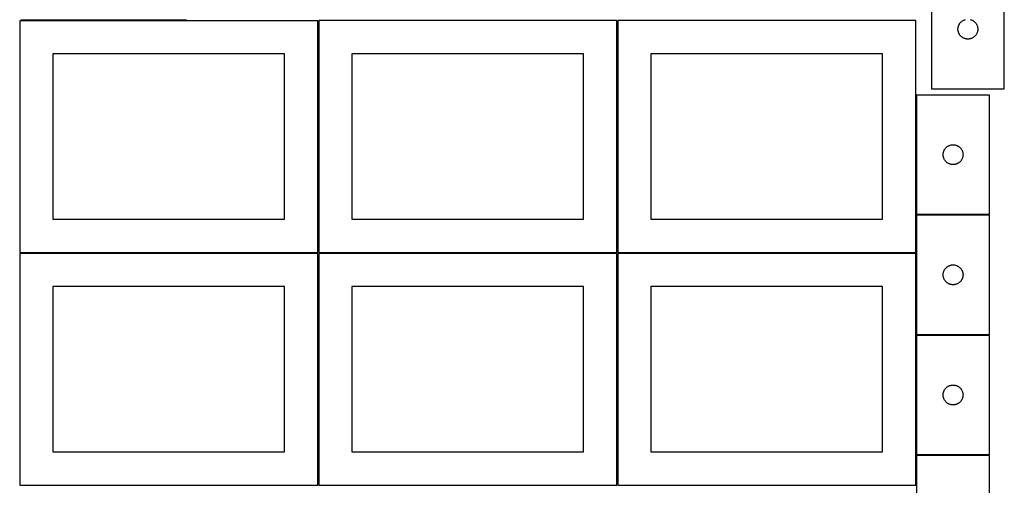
# Model space of a CAD drawing. Header units: millimetres. Extents: x 7 to 1493, y 7 to 2993.
# Tile 4 of 14: x 7 to 1493, y 1412 to 2116. Entities that reach past the tile are written whole.
import ezdxf

# ---------------------------------------------------------------- set-up
doc = ezdxf.new("R2010")
doc.units = ezdxf.units.MM
doc.layers.add('COMMON', color=5, linetype='CONTINUOUS', true_color=0x0000ff)
doc.layers.add('CUT', color=7, linetype='CONTINUOUS', true_color=0x000000)

msp = doc.modelspace()

# ---------------------------------------------------------------- linework, layer by layer
at = {"layer": 'COMMON'}
for p, q in [((258.430145, 2114.849137), (8.430145, 2114.849137)), ((457.324234, 2114.099136), (457.324234, 1764.123915)), ((908.824235, 2114.123915), (908.824235, 1764.123915)), ((1360.324236, 2001.723055), (1360.324236, 1821.723055)), ((1360.324236, 1820.223054), (1360.324236, 1764.123915)), ((1471.074237, 1820.973055), (1361.074237, 1820.973055)), ((6.574234, 1763.349135), (456.574234, 1763.349135)), ((457.324234, 1762.599135), (457.324234, 1412.623914)), ((458.074235, 1763.373914), (908.074235, 1763.373914)), ((908.824235, 1762.623914), (908.824235, 1412.623914)), ((909.574236, 1763.373914), (1359.574236, 1763.373914)), ((1360.324236, 1762.623914), (1360.324236, 1640.223054)), ((1360.324236, 1638.723053), (1360.324236, 1458.723053)), ((1361.074237, 1639.473053), (1471.074237, 1639.473053)), ((1360.324236, 1457.223052), (1360.324236, 1412.623914)), ((1361.074237, 1457.973052), (1471.074237, 1457.973052))]:
    msp.add_line(p, q, dxfattribs=at)
at = {"layer": 'CUT'}
for p, q in [((1383.429282, 2191.289088), (1383.429282, 2011.289088)), ((1493.429282, 2011.289088), (1493.429282, 2191.289088)), ((456.574234, 2114.099136), (6.574234, 2114.099136)), ((6.574234, 2114.099136), (6.574234, 1764.099136)), ((456.574234, 1764.099136), (456.574234, 2114.099136)), ((908.074235, 2114.123915), (458.074235, 2114.123915)), ((458.074235, 2114.123915), (458.074235, 1764.123915)), ((908.074235, 1764.123915), (908.074235, 2114.123915)), ((1359.574236, 2114.123915), (909.574236, 2114.123915)), ((909.574236, 2114.123915), (909.574236, 1764.123915)), ((1359.574236, 1764.123915), (1359.574236, 2114.123915)), ((1426.911076, 2110.897985), (1427.421002, 2111.478188)), ((1427.421002, 2111.478188), (1427.96012, 2112.03137)), ((1427.96012, 2112.03137), (1428.527001, 2112.556067)), ((1428.527001, 2112.556067), (1429.12014, 2113.050885)), ((1429.12014, 2113.050885), (1429.737966, 2113.514513)), ((1429.737966, 2113.514513), (1430.37884, 2113.945721)), ((1430.37884, 2113.945721), (1431.041061, 2114.343366)), ((1431.041061, 2114.343366), (1431.722876, 2114.706394)), ((1431.722876, 2114.706394), (1432.422474, 2115.033841)), ((1432.422474, 2115.033841), (1433.138001, 2115.32484)), ((1433.138001, 2115.32484), (1433.86756, 2115.578618)), ((1433.86756, 2115.578618), (1434.609216, 2115.794503)), ((1442.249349, 2115.794503), (1442.991005, 2115.578618)), ((1442.991005, 2115.578618), (1443.720564, 2115.32484)), ((1443.720564, 2115.32484), (1444.436091, 2115.033841)), ((1444.436091, 2115.033841), (1445.135689, 2114.706394)), ((1445.135689, 2114.706394), (1445.817504, 2114.343366)), ((1445.817504, 2114.343366), (1446.479725, 2113.945721)), ((1446.479725, 2113.945721), (1447.120599, 2113.514513)), ((1447.120599, 2113.514513), (1447.738425, 2113.050885)), ((1447.738425, 2113.050885), (1448.331564, 2112.556067)), ((1448.331564, 2112.556067), (1448.898445, 2112.03137)), ((1448.898445, 2112.03137), (1449.437563, 2111.478188)), ((1449.437563, 2111.478188), (1449.947489, 2110.897985)), ((1423.434255, 2101.675306), (1423.47402, 2102.44672)), ((1423.434255, 2100.902869), (1423.434255, 2101.675306)), ((1423.47402, 2100.131456), (1423.434255, 2100.902869)), ((1423.47402, 2102.44672), (1423.553442, 2103.215063)), ((1423.553442, 2099.363112), (1423.47402, 2100.131456)), ((1423.553442, 2103.215063), (1423.672313, 2103.978299)), ((1423.672313, 2098.599876), (1423.553442, 2099.363112)), ((1423.672313, 2103.978299), (1423.830317, 2104.734404)), ((1423.830317, 2097.843771), (1423.672313, 2098.599876)), ((1423.830317, 2104.734404), (1424.027034, 2105.481372)), ((1424.027034, 2097.096803), (1423.830317, 2097.843771)), ((1424.027034, 2105.481372), (1424.261944, 2106.217223)), ((1424.261944, 2096.360952), (1424.027034, 2097.096803)), ((1424.261944, 2106.217223), (1424.534423, 2106.940006)), ((1424.534423, 2106.940006), (1424.843749, 2107.647803)), ((1424.843749, 2107.647803), (1425.189101, 2108.338739)), ((1425.189101, 2108.338739), (1425.569563, 2109.01098)), ((1425.569563, 2109.01098), (1425.984127, 2109.662743)), ((1425.984127, 2109.662743), (1426.431694, 2110.292302)), ((1426.431694, 2110.292302), (1426.911076, 2110.897985)), ((1449.947489, 2110.897985), (1450.426871, 2110.292302)), ((1450.426871, 2110.292302), (1450.874438, 2109.662743)), ((1450.874438, 2109.662743), (1451.289002, 2109.01098)), ((1451.289002, 2109.01098), (1451.669464, 2108.338739)), ((1451.669464, 2108.338739), (1452.014816, 2107.647803)), ((1452.014816, 2107.647803), (1452.324142, 2106.940006)), ((1452.324142, 2106.940006), (1452.596621, 2106.217223)), ((1452.596621, 2106.217223), (1452.831531, 2105.481372)), ((1452.831531, 2097.096803), (1452.596621, 2096.360952)), ((1452.831531, 2105.481372), (1453.028248, 2104.734404)), ((1453.028248, 2097.843771), (1452.831531, 2097.096803)), ((1453.028248, 2104.734404), (1453.186252, 2103.978299)), ((1453.186252, 2098.599876), (1453.028248, 2097.843771)), ((1453.186252, 2103.978299), (1453.305123, 2103.215063)), ((1453.305123, 2099.363112), (1453.186252, 2098.599876)), ((1453.305123, 2103.215063), (1453.384545, 2102.44672)), ((1453.384545, 2100.131456), (1453.305123, 2099.363112)), ((1453.384545, 2102.44672), (1453.42431, 2101.675306)), ((1453.42431, 2100.902869), (1453.384545, 2100.131456)), ((1453.42431, 2101.675306), (1453.42431, 2100.902869)), ((1424.534423, 2095.638169), (1424.261944, 2096.360952)), ((1424.843749, 2094.930372), (1424.534423, 2095.638169)), ((1425.189101, 2094.239436), (1424.843749, 2094.930372)), ((1425.569563, 2093.567196), (1425.189101, 2094.239436)), ((1425.984127, 2092.915432), (1425.569563, 2093.567196)), ((1426.431694, 2092.285873), (1425.984127, 2092.915432)), ((1426.911076, 2091.68019), (1426.431694, 2092.285873)), ((1427.421002, 2091.099988), (1426.911076, 2091.68019)), ((1427.96012, 2090.546805), (1427.421002, 2091.099988)), ((1428.527001, 2090.022109), (1427.96012, 2090.546805)), ((1429.12014, 2089.527291), (1428.527001, 2090.022109)), ((1429.737966, 2089.063663), (1429.12014, 2089.527291)), ((1430.37884, 2088.632454), (1429.737966, 2089.063663)), ((1431.041061, 2088.234809), (1430.37884, 2088.632454)), ((1431.722876, 2087.871781), (1431.041061, 2088.234809)), ((1432.422474, 2087.544334), (1431.722876, 2087.871781)), ((1433.138001, 2087.253335), (1432.422474, 2087.544334)), ((1433.86756, 2086.999557), (1433.138001, 2087.253335)), ((1434.609216, 2086.783672), (1433.86756, 2086.999557)), ((1435.361002, 2086.606252), (1434.609216, 2086.783672)), ((1436.120924, 2086.467769), (1435.361002, 2086.606252)), ((1436.886968, 2086.368589), (1436.120924, 2086.467769)), ((1437.657101, 2086.308976), (1436.886968, 2086.368589)), ((1438.429282, 2086.289088), (1437.657101, 2086.308976)), ((1439.201464, 2086.308976), (1438.429282, 2086.289088)), ((1439.971597, 2086.368589), (1439.201464, 2086.308976)), ((1440.737641, 2086.467769), (1439.971597, 2086.368589)), ((1441.497563, 2086.606252), (1440.737641, 2086.467769)), ((1442.249349, 2086.783672), (1441.497563, 2086.606252)), ((1442.991005, 2086.999557), (1442.249349, 2086.783672)), ((1443.720564, 2087.253335), (1442.991005, 2086.999557)), ((1444.436091, 2087.544334), (1443.720564, 2087.253335)), ((1445.135689, 2087.871781), (1444.436091, 2087.544334)), ((1445.817504, 2088.234809), (1445.135689, 2087.871781)), ((1446.479725, 2088.632454), (1445.817504, 2088.234809)), ((1447.120599, 2089.063663), (1446.479725, 2088.632454)), ((1447.738425, 2089.527291), (1447.120599, 2089.063663)), ((1448.331564, 2090.022109), (1447.738425, 2089.527291)), ((1448.898445, 2090.546805), (1448.331564, 2090.022109)), ((1449.437563, 2091.099988), (1448.898445, 2090.546805)), ((1449.947489, 2091.68019), (1449.437563, 2091.099988)), ((1450.426871, 2092.285873), (1449.947489, 2091.68019)), ((1450.874438, 2092.915432), (1450.426871, 2092.285873)), ((1451.289002, 2093.567196), (1450.874438, 2092.915432)), ((1451.669464, 2094.239436), (1451.289002, 2093.567196)), ((1452.014816, 2094.930372), (1451.669464, 2094.239436)), ((1452.324142, 2095.638169), (1452.014816, 2094.930372)), ((1452.596621, 2096.360952), (1452.324142, 2095.638169)), ((406.574234, 2064.099136), (56.574234, 2064.099136)), ((56.574234, 2064.099136), (56.574234, 1814.099136)), ((406.574234, 1814.099136), (406.574234, 2064.099136)), ((858.074235, 2064.123915), (508.074235, 2064.123915)), ((508.074235, 2064.123915), (508.074235, 1814.123915)), ((858.074235, 1814.123915), (858.074235, 2064.123915)), ((1309.574236, 2064.123915), (959.574236, 2064.123915)), ((959.574236, 2064.123915), (959.574236, 1814.123915)), ((1309.574236, 1814.123915), (1309.574236, 2064.123915)), ((1383.429282, 2011.289088), (1493.429282, 2011.289088)), ((1471.074237, 2001.723055), (1361.074237, 2001.723055)), ((1361.074237, 2001.723055), (1361.074237, 1821.723055)), ((1471.074237, 1821.723055), (1471.074237, 2001.723055)), ((1402.179377, 1917.373974), (1402.488703, 1918.081771)), ((1402.488703, 1918.081771), (1402.834055, 1918.772707)), ((1402.834055, 1918.772707), (1403.214517, 1919.444947)), ((1403.214517, 1919.444947), (1403.629081, 1920.096711)), ((1403.629081, 1920.096711), (1404.076648, 1920.72627)), ((1404.076648, 1920.72627), (1404.55603, 1921.331953)), ((1404.55603, 1921.331953), (1405.065956, 1921.912155)), ((1405.065956, 1921.912155), (1405.605074, 1922.465338)), ((1405.605074, 1922.465338), (1406.171955, 1922.990034)), ((1406.171955, 1922.990034), (1406.765094, 1923.484852)), ((1406.765094, 1923.484852), (1407.38292, 1923.94848)), ((1407.38292, 1923.94848), (1408.023794, 1924.379689)), ((1408.023794, 1924.379689), (1408.686016, 1924.777334)), ((1408.686016, 1924.777334), (1409.36783, 1925.140362)), ((1409.36783, 1925.140362), (1410.067428, 1925.467809)), ((1410.067428, 1925.467809), (1410.782955, 1925.758808)), ((1410.782955, 1925.758808), (1411.512514, 1926.012586)), ((1411.512514, 1926.012586), (1412.25417, 1926.228471)), ((1412.25417, 1926.228471), (1413.005956, 1926.405891)), ((1413.005956, 1926.405891), (1413.765878, 1926.544374)), ((1413.765878, 1926.544374), (1414.531922, 1926.643554)), ((1414.531922, 1926.643554), (1415.302055, 1926.703167)), ((1415.302055, 1926.703167), (1416.074237, 1926.723055)), ((1416.074237, 1926.723055), (1416.846418, 1926.703167)), ((1416.846418, 1926.703167), (1417.616552, 1926.643554)), ((1417.616552, 1926.643554), (1418.382595, 1926.544374)), ((1418.382595, 1926.544374), (1419.142518, 1926.405891)), ((1419.142518, 1926.405891), (1419.894303, 1926.228471)), ((1419.894303, 1926.228471), (1420.635959, 1926.012586)), ((1420.635959, 1926.012586), (1421.365518, 1925.758808)), ((1421.365518, 1925.758808), (1422.081045, 1925.467809)), ((1422.081045, 1925.467809), (1422.780644, 1925.140362)), ((1422.780644, 1925.140362), (1423.462458, 1924.777334)), ((1423.462458, 1924.777334), (1424.12468, 1924.379689)), ((1424.12468, 1924.379689), (1424.765553, 1923.94848)), ((1424.765553, 1923.94848), (1425.383379, 1923.484852)), ((1425.383379, 1923.484852), (1425.976518, 1922.990034)), ((1425.976518, 1922.990034), (1426.543399, 1922.465338)), ((1426.543399, 1922.465338), (1427.082517, 1921.912155)), ((1427.082517, 1921.912155), (1427.592443, 1921.331953)), ((1427.592443, 1921.331953), (1428.071825, 1920.72627)), ((1428.071825, 1920.72627), (1428.519392, 1920.096711)), ((1428.519392, 1920.096711), (1428.933956, 1919.444947)), ((1428.933956, 1919.444947), (1429.314419, 1918.772707)), ((1429.314419, 1918.772707), (1429.659771, 1918.081771)), ((1429.659771, 1918.081771), (1429.969096, 1917.373974)), ((1401.07921, 1912.109274), (1401.118974, 1912.880687)), ((1401.07921, 1911.336837), (1401.07921, 1912.109274)), ((1401.118974, 1910.565423), (1401.07921, 1911.336837)), ((1401.118974, 1912.880687), (1401.198397, 1913.649031)), ((1401.198397, 1909.79708), (1401.118974, 1910.565423)), ((1401.198397, 1913.649031), (1401.317267, 1914.412267)), ((1401.317267, 1909.033844), (1401.198397, 1909.79708)), ((1401.317267, 1914.412267), (1401.475271, 1915.168372)), ((1401.475271, 1908.277739), (1401.317267, 1909.033844)), ((1401.475271, 1915.168372), (1401.671989, 1915.91534)), ((1401.671989, 1907.530771), (1401.475271, 1908.277739)), ((1401.671989, 1915.91534), (1401.906898, 1916.651191)), ((1401.906898, 1906.79492), (1401.671989, 1907.530771)), ((1401.906898, 1916.651191), (1402.179377, 1917.373974)), ((1402.179377, 1906.072137), (1401.906898, 1906.79492)), ((1402.488703, 1905.36434), (1402.179377, 1906.072137)), ((1402.834055, 1904.673404), (1402.488703, 1905.36434)), ((1403.214517, 1904.001163), (1402.834055, 1904.673404)), ((1403.629081, 1903.3494), (1403.214517, 1904.001163)), ((1404.076648, 1902.719841), (1403.629081, 1903.3494)), ((1428.519392, 1903.3494), (1428.071825, 1902.719841)), ((1428.933956, 1904.001163), (1428.519392, 1903.3494)), ((1429.314419, 1904.673404), (1428.933956, 1904.001163)), ((1429.659771, 1905.36434), (1429.314419, 1904.673404)), ((1429.969096, 1906.072137), (1429.659771, 1905.36434)), ((1429.969096, 1917.373974), (1430.241575, 1916.651191)), ((1430.241575, 1906.79492), (1429.969096, 1906.072137)), ((1430.241575, 1916.651191), (1430.476485, 1915.91534)), ((1430.476485, 1907.530771), (1430.241575, 1906.79492)), ((1430.476485, 1915.91534), (1430.673202, 1915.168372)), ((1430.673202, 1908.277739), (1430.476485, 1907.530771)), ((1430.673202, 1915.168372), (1430.831206, 1914.412267)), ((1430.831206, 1909.033844), (1430.673202, 1908.277739)), ((1430.831206, 1914.412267), (1430.950077, 1913.649031)), ((1430.950077, 1909.79708), (1430.831206, 1909.033844)), ((1430.950077, 1913.649031), (1431.0295, 1912.880687)), ((1431.0295, 1910.565423), (1430.950077, 1909.79708)), ((1431.0295, 1912.880687), (1431.069264, 1912.109274)), ((1431.069264, 1911.336837), (1431.0295, 1910.565423)), ((1431.069264, 1912.109274), (1431.069264, 1911.336837)), ((1404.55603, 1902.114158), (1404.076648, 1902.719841)), ((1405.065956, 1901.533955), (1404.55603, 1902.114158)), ((1405.605074, 1900.980773), (1405.065956, 1901.533955)), ((1406.171955, 1900.456076), (1405.605074, 1900.980773)), ((1406.765094, 1899.961258), (1406.171955, 1900.456076)), ((1407.38292, 1899.49763), (1406.765094, 1899.961258)), ((1408.023794, 1899.066422), (1407.38292, 1899.49763)), ((1408.686016, 1898.668777), (1408.023794, 1899.066422)), ((1409.36783, 1898.305749), (1408.686016, 1898.668777)), ((1410.067428, 1897.978302), (1409.36783, 1898.305749)), ((1410.782955, 1897.687303), (1410.067428, 1897.978302)), ((1411.512514, 1897.433525), (1410.782955, 1897.687303)), ((1412.25417, 1897.21764), (1411.512514, 1897.433525)), ((1413.005956, 1897.04022), (1412.25417, 1897.21764)), ((1413.765878, 1896.901737), (1413.005956, 1897.04022)), ((1414.531922, 1896.802557), (1413.765878, 1896.901737)), ((1415.302055, 1896.742944), (1414.531922, 1896.802557)), ((1416.074237, 1896.723055), (1415.302055, 1896.742944)), ((1416.846418, 1896.742944), (1416.074237, 1896.723055)), ((1417.616552, 1896.802557), (1416.846418, 1896.742944)), ((1418.382595, 1896.901737), (1417.616552, 1896.802557)), ((1419.142518, 1897.04022), (1418.382595, 1896.901737)), ((1419.894303, 1897.21764), (1419.142518, 1897.04022)), ((1420.635959, 1897.433525), (1419.894303, 1897.21764)), ((1421.365518, 1897.687303), (1420.635959, 1897.433525)), ((1422.081045, 1897.978302), (1421.365518, 1897.687303)), ((1422.780644, 1898.305749), (1422.081045, 1897.978302)), ((1423.462458, 1898.668777), (1422.780644, 1898.305749)), ((1424.12468, 1899.066422), (1423.462458, 1898.668777)), ((1424.765553, 1899.49763), (1424.12468, 1899.066422)), ((1425.383379, 1899.961258), (1424.765553, 1899.49763)), ((1425.976518, 1900.456076), (1425.383379, 1899.961258)), ((1426.543399, 1900.980773), (1425.976518, 1900.456076)), ((1427.082517, 1901.533955), (1426.543399, 1900.980773)), ((1427.592443, 1902.114158), (1427.082517, 1901.533955)), ((1428.071825, 1902.719841), (1427.592443, 1902.114158)), ((56.574234, 1814.099136), (406.574234, 1814.099136)), ((508.074235, 1814.123915), (858.074235, 1814.123915)), ((959.574236, 1814.123915), (1309.574236, 1814.123915)), ((1361.074237, 1821.723055), (1471.074237, 1821.723055)), ((1471.074237, 1820.223054), (1361.074237, 1820.223054)), ((1361.074237, 1820.223054), (1361.074237, 1640.223054)), ((1471.074237, 1640.223054), (1471.074237, 1820.223054)), ((6.574234, 1764.099136), (456.574234, 1764.099136)), ((456.574234, 1762.599135), (6.574234, 1762.599135)), ((6.574234, 1762.599135), (6.574234, 1412.599135)), ((456.574234, 1412.599135), (456.574234, 1762.599135)), ((458.074235, 1764.123915), (908.074235, 1764.123915)), ((908.074235, 1762.623914), (458.074235, 1762.623914)), ((458.074235, 1762.623914), (458.074235, 1412.623914)), ((908.074235, 1412.623914), (908.074235, 1762.623914)), ((909.574236, 1764.123915), (1359.574236, 1764.123915)), ((1359.574236, 1762.623914), (909.574236, 1762.623914)), ((909.574236, 1762.623914), (909.574236, 1412.623914)), ((1359.574236, 1412.623914), (1359.574236, 1762.623914)), ((1404.076648, 1739.226269), (1404.55603, 1739.831952)), ((1404.55603, 1739.831952), (1405.065956, 1740.412154)), ((1405.065956, 1740.412154), (1405.605074, 1740.965337)), ((1405.605074, 1740.965337), (1406.171955, 1741.490033)), ((1406.171955, 1741.490033), (1406.765094, 1741.984851)), ((1406.765094, 1741.984851), (1407.38292, 1742.448479)), ((1407.38292, 1742.448479), (1408.023794, 1742.879688)), ((1408.023794, 1742.879688), (1408.686016, 1743.277333)), ((1408.686016, 1743.277333), (1409.36783, 1743.640361)), ((1409.36783, 1743.640361), (1410.067428, 1743.967808)), ((1410.067428, 1743.967808), (1410.782955, 1744.258807)), ((1410.782955, 1744.258807), (1411.512514, 1744.512585)), ((1411.512514, 1744.512585), (1412.25417, 1744.72847)), ((1412.25417, 1744.72847), (1413.005956, 1744.90589)), ((1413.005956, 1744.90589), (1413.765878, 1745.044373)), ((1413.765878, 1745.044373), (1414.531922, 1745.143553)), ((1414.531922, 1745.143553), (1415.302055, 1745.203166)), ((1415.302055, 1745.203166), (1416.074237, 1745.223054)), ((1416.074237, 1745.223054), (1416.846418, 1745.203166)), ((1416.846418, 1745.203166), (1417.616552, 1745.143553)), ((1417.616552, 1745.143553), (1418.382595, 1745.044373)), ((1418.382595, 1745.044373), (1419.142518, 1744.90589)), ((1419.142518, 1744.90589), (1419.894303, 1744.72847)), ((1419.894303, 1744.72847), (1420.635959, 1744.512585)), ((1420.635959, 1744.512585), (1421.365518, 1744.258807)), ((1421.365518, 1744.258807), (1422.081045, 1743.967808)), ((1422.081045, 1743.967808), (1422.780644, 1743.640361)), ((1422.780644, 1743.640361), (1423.462458, 1743.277333)), ((1423.462458, 1743.277333), (1424.12468, 1742.879688)), ((1424.12468, 1742.879688), (1424.765553, 1742.448479)), ((1424.765553, 1742.448479), (1425.383379, 1741.984851)), ((1425.383379, 1741.984851), (1425.976518, 1741.490033)), ((1425.976518, 1741.490033), (1426.543399, 1740.965337)), ((1426.543399, 1740.965337), (1427.082517, 1740.412154)), ((1427.082517, 1740.412154), (1427.592443, 1739.831952)), ((1427.592443, 1739.831952), (1428.071825, 1739.226269)), ((1401.07921, 1730.609273), (1401.118974, 1731.380686)), ((1401.07921, 1729.836836), (1401.07921, 1730.609273)), ((1401.118974, 1729.065422), (1401.07921, 1729.836836)), ((1401.118974, 1731.380686), (1401.198397, 1732.14903)), ((1401.198397, 1728.297079), (1401.118974, 1729.065422)), ((1401.198397, 1732.14903), (1401.317267, 1732.912266)), ((1401.317267, 1727.533843), (1401.198397, 1728.297079)), ((1401.317267, 1732.912266), (1401.475271, 1733.668371)), ((1401.475271, 1726.777738), (1401.317267, 1727.533843)), ((1401.475271, 1733.668371), (1401.671989, 1734.415339)), ((1401.671989, 1726.03077), (1401.475271, 1726.777738)), ((1401.671989, 1734.415339), (1401.906898, 1735.15119)), ((1401.906898, 1725.294919), (1401.671989, 1726.03077)), ((1401.906898, 1735.15119), (1402.179377, 1735.873973)), ((1402.179377, 1724.572136), (1401.906898, 1725.294919)), ((1402.179377, 1735.873973), (1402.488703, 1736.58177)), ((1402.488703, 1736.58177), (1402.834055, 1737.272706)), ((1402.834055, 1737.272706), (1403.214517, 1737.944946)), ((1403.214517, 1737.944946), (1403.629081, 1738.59671)), ((1403.629081, 1738.59671), (1404.076648, 1739.226269)), ((1428.071825, 1739.226269), (1428.519392, 1738.59671)), ((1428.519392, 1738.59671), (1428.933956, 1737.944946)), ((1428.933956, 1737.944946), (1429.314419, 1737.272706)), ((1429.314419, 1737.272706), (1429.659771, 1736.58177)), ((1429.659771, 1736.58177), (1429.969096, 1735.873973)), ((1429.969096, 1735.873973), (1430.241575, 1735.15119)), ((1430.241575, 1725.294919), (1429.969096, 1724.572136)), ((1430.241575, 1735.15119), (1430.476485, 1734.415339)), ((1430.476485, 1726.03077), (1430.241575, 1725.294919)), ((1430.476485, 1734.415339), (1430.673202, 1733.668371)), ((1430.673202, 1726.777738), (1430.476485, 1726.03077)), ((1430.673202, 1733.668371), (1430.831206, 1732.912266)), ((1430.831206, 1727.533843), (1430.673202, 1726.777738)), ((1430.831206, 1732.912266), (1430.950077, 1732.14903)), ((1430.950077, 1728.297079), (1430.831206, 1727.533843)), ((1430.950077, 1732.14903), (1431.0295, 1731.380686)), ((1431.0295, 1729.065422), (1430.950077, 1728.297079)), ((1431.0295, 1731.380686), (1431.069264, 1730.609273)), ((1431.069264, 1729.836836), (1431.0295, 1729.065422)), ((1431.069264, 1730.609273), (1431.069264, 1729.836836)), ((406.574234, 1712.599135), (56.574234, 1712.599135)), ((56.574234, 1712.599135), (56.574234, 1462.599135)), ((406.574234, 1462.599135), (406.574234, 1712.599135)), ((858.074235, 1712.623914), (508.074235, 1712.623914)), ((508.074235, 1712.623914), (508.074235, 1462.623914)), ((858.074235, 1462.623914), (858.074235, 1712.623914)), ((1309.574236, 1712.623914), (959.574236, 1712.623914)), ((959.574236, 1712.623914), (959.574236, 1462.623914)), ((1309.574236, 1462.623914), (1309.574236, 1712.623914)), ((1402.488703, 1723.864339), (1402.179377, 1724.572136)), ((1402.834055, 1723.173403), (1402.488703, 1723.864339)), ((1403.214517, 1722.501162), (1402.834055, 1723.173403)), ((1403.629081, 1721.849399), (1403.214517, 1722.501162)), ((1404.076648, 1721.21984), (1403.629081, 1721.849399)), ((1404.55603, 1720.614157), (1404.076648, 1721.21984)), ((1405.065956, 1720.033954), (1404.55603, 1720.614157)), ((1405.605074, 1719.480772), (1405.065956, 1720.033954)), ((1406.171955, 1718.956075), (1405.605074, 1719.480772)), ((1406.765094, 1718.461257), (1406.171955, 1718.956075)), ((1407.38292, 1717.997629), (1406.765094, 1718.461257)), ((1408.023794, 1717.566421), (1407.38292, 1717.997629)), ((1408.686016, 1717.168776), (1408.023794, 1717.566421)), ((1409.36783, 1716.805748), (1408.686016, 1717.168776)), ((1410.067428, 1716.478301), (1409.36783, 1716.805748)), ((1410.782955, 1716.187302), (1410.067428, 1716.478301)), ((1411.512514, 1715.933524), (1410.782955, 1716.187302)), ((1412.25417, 1715.717639), (1411.512514, 1715.933524)), ((1413.005956, 1715.540219), (1412.25417, 1715.717639)), ((1413.765878, 1715.401736), (1413.005956, 1715.540219)), ((1414.531922, 1715.302556), (1413.765878, 1715.401736)), ((1415.302055, 1715.242943), (1414.531922, 1715.302556)), ((1416.074237, 1715.223054), (1415.302055, 1715.242943)), ((1416.846418, 1715.242943), (1416.074237, 1715.223054)), ((1417.616552, 1715.302556), (1416.846418, 1715.242943)), ((1418.382595, 1715.401736), (1417.616552, 1715.302556)), ((1419.142518, 1715.540219), (1418.382595, 1715.401736)), ((1419.894303, 1715.717639), (1419.142518, 1715.540219)), ((1420.635959, 1715.933524), (1419.894303, 1715.717639)), ((1421.365518, 1716.187302), (1420.635959, 1715.933524)), ((1422.081045, 1716.478301), (1421.365518, 1716.187302)), ((1422.780644, 1716.805748), (1422.081045, 1716.478301)), ((1423.462458, 1717.168776), (1422.780644, 1716.805748)), ((1424.12468, 1717.566421), (1423.462458, 1717.168776)), ((1424.765553, 1717.997629), (1424.12468, 1717.566421)), ((1425.383379, 1718.461257), (1424.765553, 1717.997629)), ((1425.976518, 1718.956075), (1425.383379, 1718.461257)), ((1426.543399, 1719.480772), (1425.976518, 1718.956075)), ((1427.082517, 1720.033954), (1426.543399, 1719.480772)), ((1427.592443, 1720.614157), (1427.082517, 1720.033954)), ((1428.071825, 1721.21984), (1427.592443, 1720.614157)), ((1428.519392, 1721.849399), (1428.071825, 1721.21984)), ((1428.933956, 1722.501162), (1428.519392, 1721.849399)), ((1429.314419, 1723.173403), (1428.933956, 1722.501162)), ((1429.659771, 1723.864339), (1429.314419, 1723.173403)), ((1429.969096, 1724.572136), (1429.659771, 1723.864339)), ((1361.074237, 1640.223054), (1471.074237, 1640.223054)), ((1471.074237, 1638.723053), (1361.074237, 1638.723053)), ((1361.074237, 1638.723053), (1361.074237, 1458.723053)), ((1471.074237, 1458.723053), (1471.074237, 1638.723053)), ((1407.38292, 1560.948478), (1408.023794, 1561.379687)), ((1408.023794, 1561.379687), (1408.686016, 1561.777332)), ((1408.686016, 1561.777332), (1409.36783, 1562.14036)), ((1409.36783, 1562.14036), (1410.067428, 1562.467807)), ((1410.067428, 1562.467807), (1410.782955, 1562.758806)), ((1410.782955, 1562.758806), (1411.512514, 1563.012584)), ((1411.512514, 1563.012584), (1412.25417, 1563.228469)), ((1412.25417, 1563.228469), (1413.005956, 1563.405889)), ((1413.005956, 1563.405889), (1413.765878, 1563.544372)), ((1413.765878, 1563.544372), (1414.531922, 1563.643552)), ((1414.531922, 1563.643552), (1415.302055, 1563.703165)), ((1415.302055, 1563.703165), (1416.074237, 1563.723053)), ((1416.074237, 1563.723053), (1416.846418, 1563.703165)), ((1416.846418, 1563.703165), (1417.616552, 1563.643552)), ((1417.616552, 1563.643552), (1418.382595, 1563.544372)), ((1418.382595, 1563.544372), (1419.142518, 1563.405889)), ((1419.142518, 1563.405889), (1419.894303, 1563.228469)), ((1419.894303, 1563.228469), (1420.635959, 1563.012584)), ((1420.635959, 1563.012584), (1421.365518, 1562.758806)), ((1421.365518, 1562.758806), (1422.081045, 1562.467807)), ((1422.081045, 1562.467807), (1422.780644, 1562.14036)), ((1422.780644, 1562.14036), (1423.462458, 1561.777332)), ((1423.462458, 1561.777332), (1424.12468, 1561.379687)), ((1424.12468, 1561.379687), (1424.765553, 1560.948478)), ((1401.07921, 1549.109272), (1401.118974, 1549.880685)), ((1401.07921, 1548.336835), (1401.07921, 1549.109272)), ((1401.118974, 1547.565421), (1401.07921, 1548.336835)), ((1401.118974, 1549.880685), (1401.198397, 1550.649029)), ((1401.198397, 1546.797078), (1401.118974, 1547.565421)), ((1401.198397, 1550.649029), (1401.317267, 1551.412265)), ((1401.317267, 1546.033842), (1401.198397, 1546.797078)), ((1401.317267, 1551.412265), (1401.475271, 1552.16837)), ((1401.475271, 1552.16837), (1401.671989, 1552.915338)), ((1401.671989, 1552.915338), (1401.906898, 1553.651189)), ((1401.906898, 1553.651189), (1402.179377, 1554.373972)), ((1402.179377, 1554.373972), (1402.488703, 1555.081769)), ((1402.488703, 1555.081769), (1402.834055, 1555.772705)), ((1402.834055, 1555.772705), (1403.214517, 1556.444945)), ((1403.214517, 1556.444945), (1403.629081, 1557.096709)), ((1403.629081, 1557.096709), (1404.076648, 1557.726268)), ((1404.076648, 1557.726268), (1404.55603, 1558.331951)), ((1404.55603, 1558.331951), (1405.065956, 1558.912153)), ((1405.065956, 1558.912153), (1405.605074, 1559.465336)), ((1405.605074, 1559.465336), (1406.171955, 1559.990032)), ((1406.171955, 1559.990032), (1406.765094, 1560.48485)), ((1406.765094, 1560.48485), (1407.38292, 1560.948478)), ((1424.765553, 1560.948478), (1425.383379, 1560.48485)), ((1425.383379, 1560.48485), (1425.976518, 1559.990032)), ((1425.976518, 1559.990032), (1426.543399, 1559.465336)), ((1426.543399, 1559.465336), (1427.082517, 1558.912153)), ((1427.082517, 1558.912153), (1427.592443, 1558.331951)), ((1427.592443, 1558.331951), (1428.071825, 1557.726268)), ((1428.071825, 1557.726268), (1428.519392, 1557.096709)), ((1428.519392, 1557.096709), (1428.933956, 1556.444945)), ((1428.933956, 1556.444945), (1429.314419, 1555.772705)), ((1429.314419, 1555.772705), (1429.659771, 1555.081769)), ((1429.659771, 1555.081769), (1429.969096, 1554.373972)), ((1429.969096, 1554.373972), (1430.241575, 1553.651189)), ((1430.241575, 1553.651189), (1430.476485, 1552.915338)), ((1430.476485, 1552.915338), (1430.673202, 1552.16837)), ((1430.673202, 1552.16837), (1430.831206, 1551.412265)), ((1430.831206, 1551.412265), (1430.950077, 1550.649029)), ((1430.950077, 1546.797078), (1430.831206, 1546.033842)), ((1430.950077, 1550.649029), (1431.0295, 1549.880685)), ((1431.0295, 1547.565421), (1430.950077, 1546.797078)), ((1431.0295, 1549.880685), (1431.069264, 1549.109272)), ((1431.069264, 1548.336835), (1431.0295, 1547.565421)), ((1431.069264, 1549.109272), (1431.069264, 1548.336835)), ((1401.475271, 1545.277737), (1401.317267, 1546.033842)), ((1401.671989, 1544.530769), (1401.475271, 1545.277737)), ((1401.906898, 1543.794918), (1401.671989, 1544.530769)), ((1402.179377, 1543.072135), (1401.906898, 1543.794918)), ((1402.488703, 1542.364338), (1402.179377, 1543.072135)), ((1402.834055, 1541.673402), (1402.488703, 1542.364338)), ((1403.214517, 1541.001161), (1402.834055, 1541.673402)), ((1403.629081, 1540.349398), (1403.214517, 1541.001161)), ((1404.076648, 1539.719839), (1403.629081, 1540.349398)), ((1404.55603, 1539.114156), (1404.076648, 1539.719839)), ((1405.065956, 1538.533953), (1404.55603, 1539.114156)), ((1405.605074, 1537.980771), (1405.065956, 1538.533953)), ((1406.171955, 1537.456074), (1405.605074, 1537.980771)), ((1406.765094, 1536.961256), (1406.171955, 1537.456074)), ((1407.38292, 1536.497628), (1406.765094, 1536.961256)), ((1408.023794, 1536.06642), (1407.38292, 1536.497628)), ((1408.686016, 1535.668775), (1408.023794, 1536.06642)), ((1409.36783, 1535.305747), (1408.686016, 1535.668775)), ((1410.067428, 1534.9783), (1409.36783, 1535.305747)), ((1410.782955, 1534.687301), (1410.067428, 1534.9783)), ((1411.512514, 1534.433523), (1410.782955, 1534.687301)), ((1412.25417, 1534.217638), (1411.512514, 1534.433523)), ((1413.005956, 1534.040218), (1412.25417, 1534.217638)), ((1413.765878, 1533.901735), (1413.005956, 1534.040218)), ((1414.531922, 1533.802555), (1413.765878, 1533.901735)), ((1415.302055, 1533.742942), (1414.531922, 1533.802555)), ((1416.074237, 1533.723053), (1415.302055, 1533.742942)), ((1416.846418, 1533.742942), (1416.074237, 1533.723053)), ((1417.616552, 1533.802555), (1416.846418, 1533.742942)), ((1418.382595, 1533.901735), (1417.616552, 1533.802555)), ((1419.142518, 1534.040218), (1418.382595, 1533.901735)), ((1419.894303, 1534.217638), (1419.142518, 1534.040218)), ((1420.635959, 1534.433523), (1419.894303, 1534.217638)), ((1421.365518, 1534.687301), (1420.635959, 1534.433523)), ((1422.081045, 1534.9783), (1421.365518, 1534.687301)), ((1422.780644, 1535.305747), (1422.081045, 1534.9783)), ((1423.462458, 1535.668775), (1422.780644, 1535.305747)), ((1424.12468, 1536.06642), (1423.462458, 1535.668775)), ((1424.765553, 1536.497628), (1424.12468, 1536.06642)), ((1425.383379, 1536.961256), (1424.765553, 1536.497628)), ((1425.976518, 1537.456074), (1425.383379, 1536.961256)), ((1426.543399, 1537.980771), (1425.976518, 1537.456074)), ((1427.082517, 1538.533953), (1426.543399, 1537.980771)), ((1427.592443, 1539.114156), (1427.082517, 1538.533953)), ((1428.071825, 1539.719839), (1427.592443, 1539.114156)), ((1428.519392, 1540.349398), (1428.071825, 1539.719839)), ((1428.933956, 1541.001161), (1428.519392, 1540.349398)), ((1429.314419, 1541.673402), (1428.933956, 1541.001161)), ((1429.659771, 1542.364338), (1429.314419, 1541.673402)), ((1429.969096, 1543.072135), (1429.659771, 1542.364338)), ((1430.241575, 1543.794918), (1429.969096, 1543.072135)), ((1430.476485, 1544.530769), (1430.241575, 1543.794918)), ((1430.673202, 1545.277737), (1430.476485, 1544.530769)), ((1430.831206, 1546.033842), (1430.673202, 1545.277737)), ((56.574234, 1462.599135), (406.574234, 1462.599135)), ((508.074235, 1462.623914), (858.074235, 1462.623914)), ((959.574236, 1462.623914), (1309.574236, 1462.623914)), ((1361.074237, 1458.723053), (1471.074237, 1458.723053)), ((1471.074237, 1457.223052), (1361.074237, 1457.223052)), ((1361.074237, 1457.223052), (1361.074237, 1277.223052)), ((1471.074237, 1277.223052), (1471.074237, 1457.223052)), ((6.574234, 1412.599135), (456.574234, 1412.599135)), ((458.074235, 1412.623914), (908.074235, 1412.623914)), ((909.574236, 1412.623914), (1359.574236, 1412.623914))]:
    msp.add_line(p, q, dxfattribs=at)

doc.saveas('drawing.dxf')
